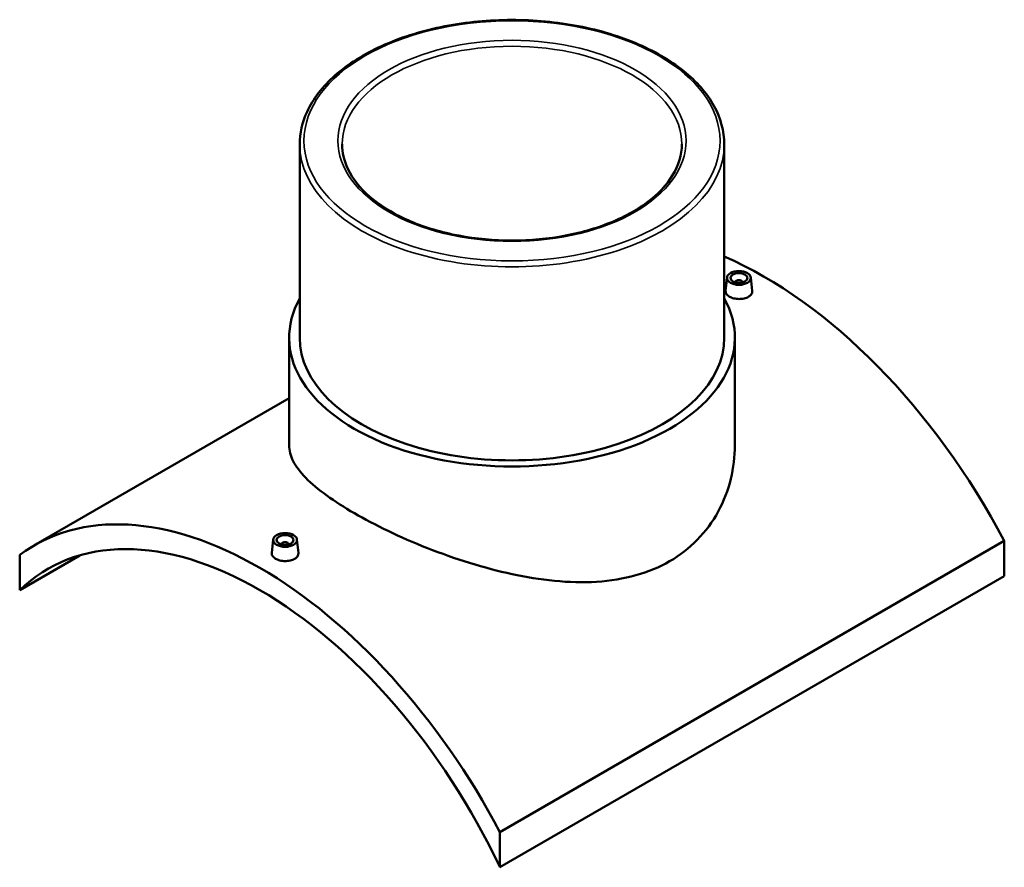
# Model space of a CAD drawing. Header units: millimetres. Extents: x -284 to 1483, y -335 to 1095.
# Tile 5 of 5: x 903 to 1483, y 596 to 1095. Entities that reach past the tile are written whole.
import ezdxf

# ---------------------------------------------------------------- set-up
doc = ezdxf.new("R2010")
doc.units = ezdxf.units.MM
doc.layers.add('Visible (ANSI)', color=7, linetype='Continuous', lineweight=50)
doc.layers.add('Visible Narrow (ANSI)', color=7, linetype='Continuous', lineweight=35)

msp = doc.modelspace()

# ---------------------------------------------------------------- linework, layer by layer
at = {"layer": 'Visible (ANSI)'}
for p, q in [((1067.75, 1021.32), (1067.75, 907.34)), ((1317.75, 1021.32), (1317.75, 907.34)), ((1319.41, 942.86), (1318.56, 935)), ((1324.39, 939.97), (1324.39, 940.16)), ((1328.39, 939.97), (1328.39, 940.16)), ((1333.38, 942.86), (1334.22, 935.01)), ((1061.5, 907.34), (1061.5, 843.97)), ((1324, 907.34), (1324, 843.97)), ((1061.5, 871.8), (911.26, 785.06)), ((1052.12, 788.55), (1051.28, 780.69)), ((1057.11, 785.85), (1057.11, 785.65)), ((1061.11, 785.85), (1061.11, 785.65)), ((1066.09, 788.55), (1066.94, 780.7)), ((1482.66, 787.7), (1185.68, 616.24)), ((1482.66, 787.7), (1482.66, 766.99)), ((902.84, 779.54), (902.84, 758.82)), ((902.84, 758.82), (938.19, 779.23)), ((1185.68, 595.52), (1482.66, 766.99)), ((1185.68, 595.52), (1185.68, 616.24))]:
    msp.add_line(p, q, dxfattribs=at)
for centre, major_axis, start_param, end_param in [((1341.24, 726.16), (133, -230.36), 1.505286, 2.481421), ((1326.39, 940.16), (-2, 0), 2.963882, 6.460896), ((1192.75, 907.34), (131.25, 0), 2.831748, 6.59303), ((1192.75, 907.34), (-125, 0), 0, 3.141593), ((1044.26, 554.7), (-133, 230.36), 4.646879, 6.348696), ((1044.26, 554.7), (-125, 216.51), 4.570492, 6.425082), ((1059.11, 785.85), (-2, 0), 2.963882, 6.460896)]:
    msp.add_ellipse(centre, major_axis=major_axis, ratio=0.57735, start_param=start_param, end_param=end_param, dxfattribs=at)
for centre, major_axis in [((1326.39, 942.61), (7, 0)), ((1326.39, 942.61), (5, 0)), ((1059.11, 788.3), (-7, 0)), ((1059.11, 788.3), (5, 0))]:
    msp.add_ellipse(centre, major_axis=major_axis, ratio=0.57735, dxfattribs=at)
for points, knots in [([(1317.75, 1021.32), (1317.75, 1029.03), (1315.67, 1036.71), (1307.59, 1051.39), (1301.49, 1058.37), (1285.83, 1070.93), (1276.19, 1076.49), (1254.41, 1085.55), (1242.27, 1089.04), (1216.76, 1093.62), (1203.38, 1094.7), (1176.73, 1094.37), (1163.46, 1092.95), (1138.33, 1087.75), (1126.47, 1083.96), (1105.37, 1074.36), (1096.12, 1068.55), (1081.22, 1055.44), (1075.56, 1048.14), (1069.21, 1034.23), (1067.75, 1027.78), (1067.75, 1021.32)], [0.785398, 0.785398, 0.785398, 0.785398, 1.093214, 1.093214, 1.409172, 1.409172, 1.731937, 1.731937, 2.055227, 2.055227, 2.377945, 2.377945, 2.700445, 2.700445, 3.023228, 3.023228, 3.346578, 3.346578, 3.668936, 3.668936, 3.926991, 3.926991, 3.926991, 3.926991]), ([(1292.75, 1021.32), (1292.75, 1015.16), (1290.95, 1008.98), (1283.89, 997.36), (1278.77, 991.91), (1265.79, 982.26), (1258.01, 978.04), (1240.47, 971.2), (1230.73, 968.58), (1210.25, 965.2), (1199.53, 964.45), (1178.2, 964.93), (1167.6, 966.15), (1147.63, 970.43), (1138.26, 973.48), (1121.72, 981.08), (1114.55, 985.61), (1103.08, 995.66), (1098.79, 1001.16), (1093.87, 1011.59), (1092.75, 1016.46), (1092.75, 1021.32)], [5.497787, 5.497787, 5.497787, 5.497787, 5.83484, 5.83484, 6.15815, 6.15815, 6.474241, 6.474241, 6.790272, 6.790272, 7.107013, 7.107013, 7.423983, 7.423983, 7.740581, 7.740581, 8.056444, 8.056444, 8.373194, 8.373194, 8.63938, 8.63938, 8.63938, 8.63938]), ([(1331.94, 931.48), (1331.25, 931.07), (1330.36, 930.73), (1328.43, 930.29), (1327.38, 930.19), (1325.41, 930.21), (1324.36, 930.34), (1322.43, 930.82), (1321.55, 931.17), (1320.15, 931.98), (1319.55, 932.48), (1318.75, 933.58), (1318.55, 934.17), (1318.55, 934.82), (1318.55, 934.91), (1318.56, 935)], [2.364221, 2.364221, 2.364221, 2.364221, 2.659792, 2.659792, 2.955363, 2.955363, 3.250847, 3.250847, 3.546331, 3.546331, 3.841815, 3.841815, 4.1373, 4.1373, 4.185183, 4.185183, 4.185183, 4.185183]), ([(1334.22, 935.01), (1334.23, 934.92), (1334.24, 934.82), (1334.24, 934.15), (1334.04, 933.53), (1333.24, 932.39), (1332.64, 931.88), (1331.94, 931.48)], [6.453251, 6.453251, 6.453251, 6.453251, 6.5015204, 6.5015204, 6.7970915, 6.7970915, 7.0926627, 7.0926627, 7.0926627, 7.0926627]), ([(1285.56, 775.75), (1279.61, 772.32), (1272.92, 769.51), (1258.44, 765.46), (1250.65, 764.21), (1234.49, 763.19), (1226.11, 763.42), (1209.31, 765.05), (1200.89, 766.44), (1184.63, 769.94), (1176.22, 772.16), (1159.41, 777.37), (1151.01, 780.35), (1134.84, 786.73), (1127.04, 790.15), (1112.56, 797.08), (1105.88, 800.61), (1094.01, 807.46), (1088.48, 810.99), (1078.8, 818), (1074.64, 821.49), (1068, 828.27), (1065.52, 831.58), (1062.26, 837.96), (1061.5, 841.03), (1061.5, 843.97)], [0, 0, 0, 0, 2.524284, 2.524284, 5.048568, 5.048568, 7.572852, 7.572852, 10.097136, 10.097136, 12.614943, 12.614943, 15.132749, 15.132749, 17.650555, 17.650555, 20.168361, 20.168361, 22.686167, 22.686167, 25.203974, 25.203974, 27.72178, 27.72178, 30.239586, 30.239586, 30.239586, 30.239586]), ([(1324, 843.97), (1324, 837.52), (1323.23, 830.82), (1319.98, 817.62), (1317.49, 811.11), (1310.86, 798.97), (1306.71, 793.33), (1297.04, 783.44), (1291.51, 779.19), (1285.56, 775.75)], [70.576308, 70.576308, 70.576308, 70.576308, 73.100592, 73.100592, 75.624877, 75.624877, 78.149161, 78.149161, 80.673445, 80.673445, 80.673445, 80.673445]), ([(1064.66, 777.16), (1063.96, 776.76), (1063.08, 776.41), (1061.14, 775.97), (1060.09, 775.87), (1058.12, 775.89), (1057.07, 776.02), (1055.14, 776.5), (1054.26, 776.86), (1052.87, 777.66), (1052.26, 778.16), (1051.46, 779.26), (1051.26, 779.86), (1051.26, 780.5), (1051.27, 780.59), (1051.28, 780.69)], [0, 0, 0, 0, 0.295571, 0.295571, 0.591142, 0.591142, 0.886626, 0.886626, 1.18211, 1.18211, 1.477595, 1.477595, 1.773079, 1.773079, 1.820962, 1.820962, 1.820962, 1.820962]), ([(1066.93, 780.7), (1066.95, 780.6), (1066.95, 780.5), (1066.95, 779.83), (1066.76, 779.21), (1065.96, 778.08), (1065.35, 777.56), (1064.66, 777.16)], [4.0890301, 4.0890301, 4.0890301, 4.0890301, 4.1372995, 4.1372995, 4.4328706, 4.4328706, 4.7284418, 4.7284418, 4.7284418, 4.7284418])]:
    msp.add_open_spline(points, degree=3, knots=knots, dxfattribs=at)
at = {"layer": 'Visible Narrow (ANSI)'}
for major_axis in [(122.5, 0), (102.5, 0)]:
    msp.add_ellipse((1192.75, 1023.37), major_axis=major_axis, ratio=0.57735, dxfattribs=at)
for major_axis, start_param, end_param in [((-100, 0), 3.141593, 6.283185), ((-125, 0), 0, 3.141593)]:
    msp.add_ellipse((1192.75, 1021.32), major_axis=major_axis, ratio=0.57735, start_param=start_param, end_param=end_param, dxfattribs=at)

doc.saveas('drawing.dxf')
